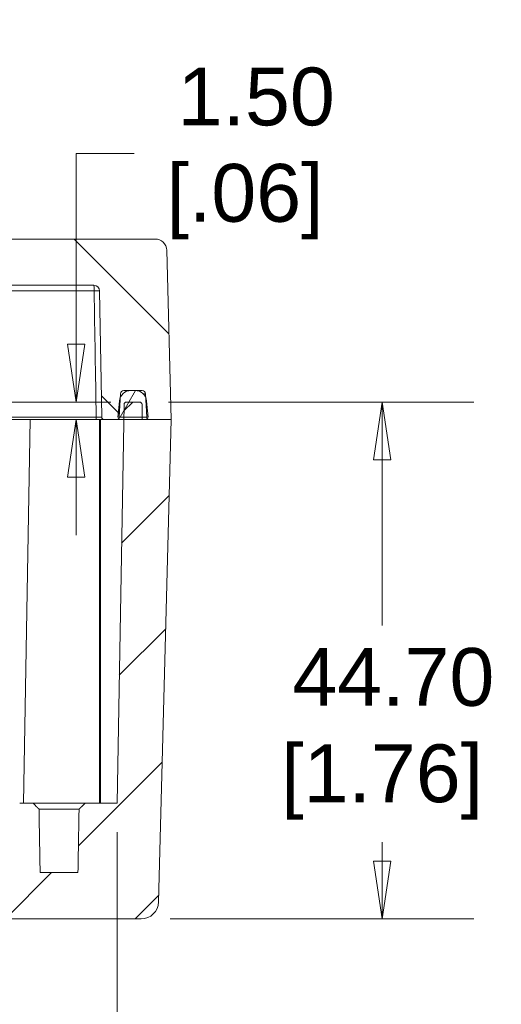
# Model space of a CAD drawing. Header units: millimetres. Extents: x 15 to 684, y 15 to 525.
# Tile 24 of 42: x 188 to 229, y 258 to 343. Entities that reach past the tile are written whole.
import ezdxf

# ---------------------------------------------------------------- set-up
doc = ezdxf.new("R2010")
doc.units = ezdxf.units.MM
doc.header["$LTSCALE"] = 2.5
for name, color, linetype, lineweight in [('Dimension (ANSI)', 7, 'Continuous', 9), ('Hatch (ANSI)', 7, 'Continuous', 9), ('Visible (ANSI)', 7, 'Continuous', 9), ('Visible Narrow (ANSI)', 7, 'Continuous', 9)]:
    doc.layers.add(name, color=color, linetype=linetype, lineweight=lineweight)
doc.styles.add('Note Text (ANSI)', font='arial.ttf')
doc.dimstyles.new('Default - mm (ANSI)', dxfattribs={"dimscale": 2.5, "dimtxt": 2, "dimasz": 2, "dimexe": 3.175, "dimexo": 1, "dimgap": 0.8, "dimtad": 0, "dimtih": 1, "dimtoh": 1, "dimrnd": 1e-08, "dimzin": 4, "dimdsep": 46, "dimtxsty": 'Note Text (ANSI)', "dimblk": 'Filled-1', "dimcen": 0.09, "dimdle": 10, "dimclrd": 256, "dimclre": 256, "dimclrt": 256, "dimadec": 1, "dimazin": 0, "dimtfac": 1.524, "dimtofl": 0, "dimtmove": 0, "dimatfit": 3, "dimfxl": 0, "dimtolj": 1, "dimtzin": 0, "dimlwd": -1, "dimlwe": -1, "dimarcsym": 0})

# ---------------------------------------------------------------- blocks, each defined once
blk = doc.blocks.new('Filled-1')
at = {"color": 0}
for p, q in [((0, 0), (-1, 0.15)), ((-1, 0.15), (-1, -0.15)), ((-1, 0), (0, 0)), ((-1, -0.15), (0, 0))]:
    blk.add_line(p, q, dxfattribs=at)
at = {"color": 0, "flags": 128}
blk.add_lwpolyline([(-1, -0.15), (0, 0), (-1, 0.15), (-1, -0.15)], dxfattribs=at)
at = {"color": 0}
blk.add_solid([(-1, -0.15), (0, 0), (-1, 0.15), (-1, -0.15)], dxfattribs=at)
blk = doc.blocks.new('*D15')
at = {"layer": 'Defpoints', "color": 0, "transparency": 16777216}
for p in [(80.14, 275.095), (196.181, 275.095), (196.181, 238.915)]:
    blk.add_point(p, dxfattribs=at)
at = {"layer": 'Dimension (ANSI)', "transparency": 16777216}
for p, q in [((80.14, 272.595), (80.14, 230.978)), ((196.181, 272.595), (196.181, 230.978)), ((85.14, 238.915), (125.497, 238.915)), ((191.181, 238.915), (178.202, 238.915))]:
    blk.add_line(p, q, dxfattribs=at)
at = {"layer": 'Dimension (ANSI)', "transparency": 16777216, "xscale": 5, "yscale": 5, "zscale": 5, "rotation": 180}
blk.add_blockref('Filled-1', (80.14, 238.915), dxfattribs=at)
at = {"layer": 'Dimension (ANSI)', "transparency": 16777216, "xscale": 5, "yscale": 5, "zscale": 5}
blk.add_blockref('Filled-1', (196.181, 238.915), dxfattribs=at)
at = {"layer": 'Dimension (ANSI)', "transparency": 16777216, "insert": (151.85, 238.915), "char_height": 5, "attachment_point": 5, "style": 'Note Text (ANSI)'}
blk.add_mtext('\\A1; 116.04\\P[4.57]{\\P\\fArial|b0|i0;\\H4.2038;(INSIDE LENGTH\\fArial|b0|i0;\\H5.0000;)}', dxfattribs=at)
blk = doc.blocks.new('*D16')
at = {"layer": 'Defpoints', "color": 0, "transparency": 16777216}
for p in [(198.138, 309.795), (198.268, 265.095), (219.11, 265.095)]:
    blk.add_point(p, dxfattribs=at)
at = {"layer": 'Dimension (ANSI)', "transparency": 16777216}
for p, q in [((200.638, 309.795), (227.047, 309.795)), ((219.11, 304.795), (219.11, 290.481)), ((219.11, 270.095), (219.11, 271.719)), ((200.768, 265.095), (227.047, 265.095))]:
    blk.add_line(p, q, dxfattribs=at)
at = {"layer": 'Dimension (ANSI)', "transparency": 16777216, "xscale": 5, "yscale": 5, "zscale": 5}
for p, rotation in [((219.11, 309.795), 90), ((219.11, 265.095), 270)]:
    blk.add_blockref('Filled-1', p, dxfattribs=dict(at, rotation=rotation))
at = {"layer": 'Dimension (ANSI)', "transparency": 16777216, "insert": (219.11, 281.1), "char_height": 5, "attachment_point": 5, "style": 'Note Text (ANSI)'}
blk.add_mtext('\\A1; 44.70\\P[1.76]', dxfattribs=at)
blk = doc.blocks.new('*D18')
at = {"layer": 'Defpoints', "color": 0, "transparency": 16777216}
for p in [(192.65, 309.795), (198.138, 309.795), (200.861, 308.295)]:
    blk.add_point(p, dxfattribs=at)
at = {"layer": 'Dimension (ANSI)', "transparency": 16777216}
for p, q in [((192.65, 314.795), (192.65, 331.302)), ((192.65, 331.302), (197.65, 331.302)), ((195.638, 309.795), (184.712, 309.795)), ((198.361, 308.295), (184.712, 308.295)), ((192.65, 303.295), (192.65, 298.295))]:
    blk.add_line(p, q, dxfattribs=at)
at = {"layer": 'Dimension (ANSI)', "transparency": 16777216, "xscale": 5, "yscale": 5, "zscale": 5}
for p, rotation in [((192.65, 309.795), 270), ((192.65, 308.295), 90)]:
    blk.add_blockref('Filled-1', p, dxfattribs=dict(at, rotation=rotation))
at = {"layer": 'Dimension (ANSI)', "transparency": 16777216, "insert": (207.25, 331.302), "char_height": 5, "attachment_point": 5, "style": 'Note Text (ANSI)'}
blk.add_mtext('\\A1; 1.50\\P[.06]', dxfattribs=at)
blk = doc.blocks.new('*D44')
at = {"layer": 'Defpoints', "color": 0, "transparency": 16777216}
for p in [(159.054, 275.095), (187.757, 275.095), (173.655, 269.095)]:
    blk.add_point(p, dxfattribs=at)
at = {"layer": 'Dimension (ANSI)', "transparency": 16777216}
for p, q in [((159.054, 280.095), (159.054, 293.542)), ((159.054, 293.542), (164.054, 293.542)), ((185.257, 275.095), (151.117, 275.095)), ((159.054, 264.095), (159.054, 259.095))]:
    blk.add_line(p, q, dxfattribs=at)
at = {"layer": 'Dimension (ANSI)', "transparency": 16777216, "xscale": 5, "yscale": 5, "zscale": 5}
for p, rotation in [((159.054, 275.095), 270), ((159.054, 269.095), 90)]:
    blk.add_blockref('Filled-1', p, dxfattribs=dict(at, rotation=rotation))
at = {"layer": 'Dimension (ANSI)', "transparency": 16777216, "insert": (173.655, 293.542), "char_height": 5, "attachment_point": 5, "style": 'Note Text (ANSI)'}
blk.add_mtext('\\A1; 6.00\\P[.24]', dxfattribs=at)

msp = doc.modelspace()

# ---------------------------------------------------------------- hatches: boundary and pattern name
at = {"layer": 'Hatch (ANSI)'}
h = msp.add_hatch(dxfattribs=at)
h.set_pattern_fill('ANSI31', color=256, scale=63.5, angle=90.00021, style=0)
h.set_pattern_definition([(135.0002, (0, 0), (-5.61264, -5.61268), [])])
edge = h.paths.add_edge_path()
edge.add_line((152.1609, 319.8951), (194.1671, 319.8951))
edge.add_ellipse((194.1671, 319.3951), major_axis=(0, 0.5), ratio=1, start_angle=271, end_angle=360, ccw=False)
edge.add_line((194.667, 319.4039), (194.8574, 308.4917))
edge.add_ellipse((195.0574, 308.4951), major_axis=(-0.2, -0.0035), ratio=1, start_angle=0, end_angle=89)
edge.add_line((195.0574, 308.2951), (196.1711, 308.2951))
edge.add_ellipse((196.1711, 308.4951), major_axis=(0, -0.2), ratio=1, start_angle=0, end_angle=87)
edge.add_line((196.3708, 308.4847), (196.3714, 308.4951))
edge.add_line((196.3714, 308.4951), (196.4603, 310.1913))
edge.add_line((196.4603, 310.1913), (196.477, 310.5108))
edge.add_ellipse((196.7766, 310.4951), major_axis=(-0.2996, 0.0157), ratio=1, start_angle=273, end_angle=360, ccw=False)
edge.add_line((196.7766, 310.7951), (197.3784, 310.7951))
edge.add_line((197.3784, 310.7951), (197.7433, 310.7951))
edge.add_line((197.7433, 310.7951), (198.3452, 310.7951))
edge.add_ellipse((198.3452, 310.4951), major_axis=(0, 0.3), ratio=1, start_angle=273, end_angle=360, ccw=False)
edge.add_line((198.6448, 310.5108), (198.6615, 310.1913))
edge.add_line((198.6615, 310.1913), (198.7504, 308.4951))
edge.add_line((198.7504, 308.4951), (198.7509, 308.4847))
edge.add_ellipse((198.9507, 308.4951), major_axis=(-0.1997, -0.0105), ratio=1, start_angle=0, end_angle=87)
edge.add_line((198.9507, 308.2951), (200.8609, 308.2951))
edge.add_line((200.8609, 308.2951), (200.4779, 322.9213))
edge.add_ellipse((199.4782, 322.8951), major_axis=(0.9997, 0.0262), ratio=1, start_angle=0, end_angle=88.5)
edge.add_line((199.4782, 323.8951), (76.8435, 323.8951))
edge.add_ellipse((76.8435, 322.8951), major_axis=(0, 1), ratio=1, start_angle=0, end_angle=88.5)
edge.add_line((75.8439, 322.9213), (75.4609, 308.2951))
edge.add_line((75.4609, 308.2951), (77.3711, 308.2951))
edge.add_ellipse((77.3711, 308.4951), major_axis=(0, -0.2), ratio=1, start_angle=0, end_angle=87)
edge.add_line((77.5708, 308.4847), (77.5714, 308.4951))
edge.add_line((77.5714, 308.4951), (77.6603, 310.1913))
edge.add_line((77.6603, 310.1913), (77.677, 310.5108))
edge.add_ellipse((77.9766, 310.4951), major_axis=(-0.2996, 0.0157), ratio=1, start_angle=273, end_angle=360, ccw=False)
edge.add_line((77.9766, 310.7951), (78.5784, 310.7951))
edge.add_line((78.5784, 310.7951), (78.9433, 310.7951))
edge.add_line((78.9433, 310.7951), (79.5452, 310.7951))
edge.add_ellipse((79.5452, 310.4951), major_axis=(0, 0.3), ratio=1, start_angle=273, end_angle=360, ccw=False)
edge.add_line((79.8448, 310.5108), (79.8615, 310.1913))
edge.add_line((79.8615, 310.1913), (79.9504, 308.4951))
edge.add_line((79.9504, 308.4951), (79.9509, 308.4847))
edge.add_ellipse((80.1507, 308.4951), major_axis=(-0.1997, -0.0105), ratio=1, start_angle=0, end_angle=87)
edge.add_line((80.1507, 308.2951), (81.2643, 308.2951))
edge.add_ellipse((81.2643, 308.4951), major_axis=(0, -0.2), ratio=1, start_angle=0, end_angle=89)
edge.add_line((81.4643, 308.4917), (81.6548, 319.4039))
edge.add_ellipse((82.1547, 319.3951), major_axis=(-0.4999, 0.0087), ratio=1, start_angle=271, end_angle=360, ccw=False)
edge.add_line((82.1547, 319.8951), (124.1609, 319.8951))
edge.add_ellipse((124.6191, 319.6951), major_axis=(-0.4583, 0.2), ratio=1, start_angle=293.578178, end_angle=360, ccw=False)
edge.add_line((124.6191, 320.1951), (151.7026, 320.1951))
edge.add_ellipse((151.7026, 319.6951), major_axis=(0, 0.5), ratio=1, start_angle=293.578178, end_angle=360, ccw=False)
h = msp.add_hatch(dxfattribs=at)
h.set_pattern_fill('ANSI31', color=256, scale=63.5, angle=14.999978, style=0)
h.set_pattern_definition([(60, (0, 0), (-6.87408, 3.96875), [])])
edge = h.paths.add_edge_path()
edge.add_line((197.7433, 310.7951), (197.3784, 310.7951))
edge.add_ellipse((197.3784, 309.7951), major_axis=(0, 1), ratio=1, start_angle=0, end_angle=66.661672)
edge.add_ellipse((197.3784, 309.7951), major_axis=(-0.9182, 0.3962), ratio=1, start_angle=0, end_angle=18.338328)
edge.add_line((196.3822, 309.8823), (196.2609, 308.4951))
edge.add_line((196.2609, 308.4951), (196.3714, 308.4951))
edge.add_line((196.3714, 308.4951), (196.7644, 308.4951))
edge.add_line((196.7644, 308.4951), (198.3574, 308.4951))
edge.add_line((198.3574, 308.4951), (198.7504, 308.4951))
edge.add_line((198.7504, 308.4951), (198.8609, 308.4951))
edge.add_line((198.8609, 308.4951), (198.7395, 309.8823))
edge.add_ellipse((197.7433, 309.7951), major_axis=(0.9962, 0.0872), ratio=1, start_angle=0, end_angle=18.338328)
edge.add_ellipse((197.7433, 309.7951), major_axis=(0.9182, 0.3962), ratio=1, start_angle=0, end_angle=66.661672)
edge = h.paths.add_edge_path()
edge.add_line((78.9433, 310.7951), (78.5784, 310.7951))
edge.add_ellipse((78.5784, 309.7951), major_axis=(0, 1), ratio=1, start_angle=0, end_angle=66.661672)
edge.add_ellipse((78.5784, 309.7951), major_axis=(-0.9182, 0.3962), ratio=1, start_angle=0, end_angle=18.338328)
edge.add_line((77.5822, 309.8823), (77.4609, 308.4951))
edge.add_line((77.4609, 308.4951), (77.5714, 308.4951))
edge.add_line((77.5714, 308.4951), (77.9644, 308.4951))
edge.add_line((77.9644, 308.4951), (79.5574, 308.4951))
edge.add_line((79.5574, 308.4951), (79.9504, 308.4951))
edge.add_line((79.9504, 308.4951), (80.0609, 308.4951))
edge.add_line((80.0609, 308.4951), (79.9395, 309.8823))
edge.add_ellipse((78.9433, 309.7951), major_axis=(0.9962, 0.0872), ratio=1, start_angle=0, end_angle=18.338328)
edge.add_ellipse((78.9433, 309.7951), major_axis=(0.9182, 0.3962), ratio=1, start_angle=0, end_angle=66.661672)
h = msp.add_hatch(dxfattribs=at)
h.set_pattern_fill('ANSI31', color=256, scale=63.5, style=0)
h.set_pattern_definition([(45, (0, 0), (-5.61266, 5.61266), [])])
edge = h.paths.add_edge_path()
edge.add_line((187.257, 274.6039), (187.1695, 269.5864))
edge.add_ellipse((186.6695, 269.5951), major_axis=(0.4999, -0.0087), ratio=1, start_angle=271, end_angle=360, ccw=False)
edge.add_line((186.6695, 269.0951), (152.1609, 269.0951))
edge.add_ellipse((151.7026, 269.2951), major_axis=(0.4583, -0.2), ratio=1, start_angle=293.578178, end_angle=360, ccw=False)
edge.add_line((151.7026, 268.7951), (124.6191, 268.7951))
edge.add_ellipse((124.6191, 269.2951), major_axis=(0, -0.5), ratio=1, start_angle=293.578178, end_angle=360, ccw=False)
edge.add_line((124.1609, 269.0951), (89.4522, 269.0951))
edge.add_ellipse((89.4522, 269.5951), major_axis=(0, -0.5), ratio=1, start_angle=271, end_angle=360, ccw=False)
edge.add_line((88.9523, 269.5864), (88.8647, 274.6039))
edge.add_ellipse((88.3648, 274.5951), major_axis=(0.4999, 0.0087), ratio=1, start_angle=0, end_angle=89)
edge.add_line((88.3648, 275.0951), (87.4045, 275.0951))
edge.add_spline(control_points=[(87.4045, 275.0951), (87.1166, 274.808), (86.8937, 274.5863)], knot_values=[0, 0, 0, 0.0720994, 0.0720994, 0.0720994], weights=[1, 1.0082905, 1], degree=2, periodic=0)
edge.add_line((86.8937, 274.5863), (86.7974, 269.0951))
edge.add_line((86.7974, 269.0951), (83.5243, 269.0951))
edge.add_line((83.5243, 269.0951), (83.428, 274.5863))
edge.add_spline(control_points=[(83.428, 274.5863), (83.2052, 274.808), (82.9173, 275.0951)], knot_values=[0, 0, 0, 0.0720994, 0.0720994, 0.0720994], weights=[1, 1.0082905, 1], degree=2, periodic=0)
edge.add_line((82.9173, 275.0951), (80.1404, 275.0951))
edge.add_line((80.1404, 275.0951), (79.5574, 308.4951))
edge.add_line((79.5574, 308.4951), (79.5381, 309.5986))
edge.add_ellipse((79.3382, 309.5951), major_axis=(0.2, 0.0035), ratio=1, start_angle=0, end_angle=89)
edge.add_line((79.3382, 309.7951), (78.1836, 309.7951))
edge.add_ellipse((78.1836, 309.5951), major_axis=(0, 0.2), ratio=1, start_angle=0, end_angle=89)
edge.add_line((77.9836, 309.5986), (77.9644, 308.4951))
edge.add_line((77.9644, 308.4951), (77.9609, 308.2951))
edge.add_line((77.9609, 308.2951), (77.3711, 308.2951))
edge.add_line((77.3711, 308.2951), (75.4609, 308.2951))
edge.add_line((75.4609, 308.2951), (76.5539, 266.5559))
edge.add_ellipse((78.0533, 266.5951), major_axis=(-1.4995, -0.0393), ratio=1, start_angle=0, end_angle=88.5)
edge.add_line((78.0533, 265.0951), (198.2684, 265.0951))
edge.add_ellipse((198.2684, 266.5951), major_axis=(0, -1.5), ratio=1, start_angle=0, end_angle=88.5)
edge.add_line((199.7679, 266.5559), (200.8609, 308.2951))
edge.add_line((200.8609, 308.2951), (198.9507, 308.2951))
edge.add_line((198.9507, 308.2951), (198.3609, 308.2951))
edge.add_line((198.3609, 308.2951), (198.3574, 308.4951))
edge.add_line((198.3574, 308.4951), (198.3381, 309.5986))
edge.add_ellipse((198.1382, 309.5951), major_axis=(0.2, 0.0035), ratio=1, start_angle=0, end_angle=89)
edge.add_line((198.1382, 309.7951), (196.9836, 309.7951))
edge.add_ellipse((196.9836, 309.5951), major_axis=(0, 0.2), ratio=1, start_angle=0, end_angle=89)
edge.add_line((196.7836, 309.5986), (196.7644, 308.4951))
edge.add_line((196.7644, 308.4951), (196.1814, 275.0951))
edge.add_line((196.1814, 275.0951), (193.4045, 275.0951))
edge.add_spline(control_points=[(193.4045, 275.0951), (193.1166, 274.808), (192.8937, 274.5863)], knot_values=[0, 0, 0, 0.0720994, 0.0720994, 0.0720994], weights=[1, 1.0082905, 1], degree=2, periodic=0)
edge.add_line((192.8937, 274.5863), (192.7974, 269.0951))
edge.add_line((192.7974, 269.0951), (189.5243, 269.0951))
edge.add_line((189.5243, 269.0951), (189.428, 274.5863))
edge.add_spline(control_points=[(189.428, 274.5863), (189.2052, 274.808), (188.9173, 275.0951)], knot_values=[0, 0, 0, 0.0720994, 0.0720994, 0.0720994], weights=[1, 1.0082905, 1], degree=2, periodic=0)
edge.add_line((188.9173, 275.0951), (187.757, 275.0951))
edge.add_ellipse((187.757, 274.5951), major_axis=(0, 0.5), ratio=1, start_angle=0, end_angle=89)

# ---------------------------------------------------------------- linework, layer by layer
at = {"layer": 'Visible (ANSI)'}
for p, q in [((199.4782, 323.8951), (76.8435, 323.8951)), ((200.8609, 308.2951), (200.4779, 322.9213)), ((152.1609, 319.8951), (194.1671, 319.8951)), ((194.667, 319.4039), (194.8574, 308.4917)), ((196.3708, 308.4847), (196.477, 310.5108)), ((196.7766, 310.7951), (198.3452, 310.7951)), ((197.7433, 310.7951), (197.3784, 310.7951)), ((198.6448, 310.5108), (198.7509, 308.4847)), ((196.7836, 309.5986), (196.1814, 275.0951)), ((196.3822, 309.8823), (196.2609, 308.4951)), ((198.1382, 309.7951), (196.9836, 309.7951)), ((198.3609, 308.2951), (198.3381, 309.5986)), ((198.8609, 308.4951), (198.7395, 309.8823)), ((186.9574, 308.2951), (194.3828, 308.2951)), ((188.0814, 275.0951), (188.6609, 308.2951)), ((195.0574, 308.2951), (196.1711, 308.2951)), ((196.2609, 308.4951), (198.8609, 308.4951)), ((200.8609, 308.2951), (198.3609, 308.2951)), ((198.9507, 308.2951), (200.8609, 308.2951)), ((199.7679, 266.5559), (200.8609, 308.2951)), ((188.9173, 275.0951), (187.757, 275.0951)), ((188.9173, 275.0951), (193.4045, 275.0951)), ((196.1814, 275.0951), (193.4045, 275.0951)), ((192.8937, 274.5863), (189.428, 274.5863)), ((192.7974, 269.0951), (189.5243, 269.0951)), ((78.0533, 265.0951), (198.2684, 265.0951))]:
    msp.add_line(p, q, dxfattribs=at)
for centre, radius, start, end in [((199.4782, 322.8951), 1, 1.5, 90), ((194.1671, 319.3951), 0.5, 1, 90), ((197.3784, 309.7951), 1, 90, 175), ((196.7766, 310.4951), 0.3, 90, 177), ((197.7433, 309.7951), 1, 5, 90), ((198.3452, 310.4951), 0.3, 3, 90), ((196.9836, 309.5951), 0.2, 90, 179), ((198.1382, 309.5951), 0.2, 1, 90), ((195.0574, 308.4951), 0.2, 181, 270), ((196.1711, 308.4951), 0.2, 270, 357), ((198.9507, 308.4951), 0.2, 183, 270), ((198.2684, 266.5951), 1.5, 270, 358.5)]:
    msp.add_arc(centre, radius, start, end, dxfattribs=at)
msp.add_open_spline([(195.0574, 308.2951), (195.0574, 308.2951), (195.0395, 308.2951), (195.0059, 308.2951), (194.9724, 308.2951), (194.9234, 308.2951), (194.8614, 308.2951), (194.7375, 308.2951), (194.5633, 308.2951), (194.3828, 308.2951)], degree=3, knots=[0, 0, 0, 0, 0.0002670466, 0.0002670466, 0.0002670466, 0.0005340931, 0.0005340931, 0.0005340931, 0.0010681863, 0.0010681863, 0.0010681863, 0.0010681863], dxfattribs=at)
for points, weights in [([(189.428, 274.5863), (189.2052, 274.808), (188.9173, 275.0951)], [1, 1.00829053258, 1]), ([(193.4045, 275.0951), (193.1166, 274.808), (192.8937, 274.5863)], [1, 1.00829053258, 1]), ([(189.5243, 269.0951), (189.4775, 271.7622), (189.428, 274.5863)], [1, 1.00040484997, 1]), ([(192.8937, 274.5863), (192.8442, 271.7622), (192.7974, 269.0951)], [1, 1.00040484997, 1])]:
    msp.add_rational_spline(points, weights, degree=2, dxfattribs=at)
at = {"layer": 'Visible Narrow (ANSI)'}
for p, q in [((186.567, 319.4039), (194.1958, 319.4039)), ((198.6448, 310.5108), (198.4417, 310.5108)), ((194.3756, 308.4917), (186.7574, 308.4917)), ((194.6609, 275.0951), (194.6609, 308.2951)), ((194.7609, 275.0951), (194.7609, 308.2951)), ((198.3576, 308.4847), (198.7509, 308.4847))]:
    msp.add_line(p, q, dxfattribs=at)
for centre, major_axis, ratio, start_param, end_param in [((194.1671, 319.3951), (0, 0.5), 0.057463, 4.7298423, 6.2831853), ((194.1671, 319.3951), (0.4999, 0.0087), 0.0164745, 0, 1.5130141), ((194.3828, 308.4951), (0, -0.2), 0.0360991, 4.7298423, 6.2831853)]:
    msp.add_ellipse(centre, major_axis=major_axis, ratio=ratio, start_param=start_param, end_param=end_param, dxfattribs=at)
msp.add_open_spline([(194.3756, 308.4917), (194.3157, 312.129), (194.2558, 315.7665), (194.1958, 319.4039)], degree=3, dxfattribs=at)
msp.add_open_spline([(194.3756, 308.4917), (194.5045, 308.4908), (194.629, 308.4903), (194.806, 308.4903), (194.8575, 308.4908), (194.8574, 308.4917)], degree=3, knots=[0, 0, 0, 0, 0.00038534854, 0.00038534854, 0.00077069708, 0.00077069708, 0.00077069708, 0.00077069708], dxfattribs=at)

# ---------------------------------------------------------------- dimensions: what is measured, and where the dimension line sits
at = {"layer": 'Dimension (ANSI)'}
for base, p1, p2, angle, text, override, picture, middle in [((192.6496, 309.7951), (200.8609, 308.2951), (198.1382, 309.7951), 90, ' <>\\X[.06]', {"dimgap": 0.8, "dimdec": 2, "dimpost": '\\X', "dimtol": 0, "dimlim": 0, "dimtp": 0, "dimtm": 0, "dimtdec": 2, "dimatfit": 1}, '*D18', (207.2502, 331.302)), ((219.1099, 265.0951), (198.1382, 309.7951), (198.2684, 265.0951), 90, ' <>\\X[1.76]', {"dimgap": 0.8, "dimdec": 2, "dimpost": '\\X', "dimtol": 0, "dimlim": 0, "dimtp": 0, "dimtm": 0, "dimtdec": 2, "dimatfit": 1}, '*D16', (219.1099, 281.0997)), ((159.0541, 275.0951), (173.6547, 269.0951), (187.757, 275.0951), 90, ' <>\\X[.24]', {"dimgap": 0.8, "dimdec": 2, "dimpost": '\\X', "dimse1": 1, "dimtol": 0, "dimlim": 0, "dimtp": 0, "dimtm": 0, "dimtdec": 2, "dimatfit": 1}, '*D44', (173.6547, 293.5416)), ((196.1814, 238.9153), (80.1404, 275.0951), (196.1814, 275.0951), 180, ' <>\\X[4.57]{\\P\\fArial|b0|i0;\\H4.2038;(INSIDE LENGTH\\fArial|b0|i0;\\H5.0000;)}', {"dimgap": 0.8, "dimtih": 0, "dimtoh": 0, "dimdec": 2, "dimpost": '\\X', "dimtol": 0, "dimlim": 0, "dimtp": 0, "dimtm": 0, "dimtdec": 2, "dimatfit": 1}, '*D15', (151.8495, 238.9153))]:
    dim = msp.add_linear_dim(base=base, p1=p1, p2=p2, angle=angle, text=text, dimstyle='Default - mm (ANSI)', override=override, dxfattribs=at)
    dim.commit()
    dim.dimension.update_dxf_attribs({"geometry": picture, "text_midpoint": middle, "dimtype": 160})

doc.saveas('drawing.dxf')
